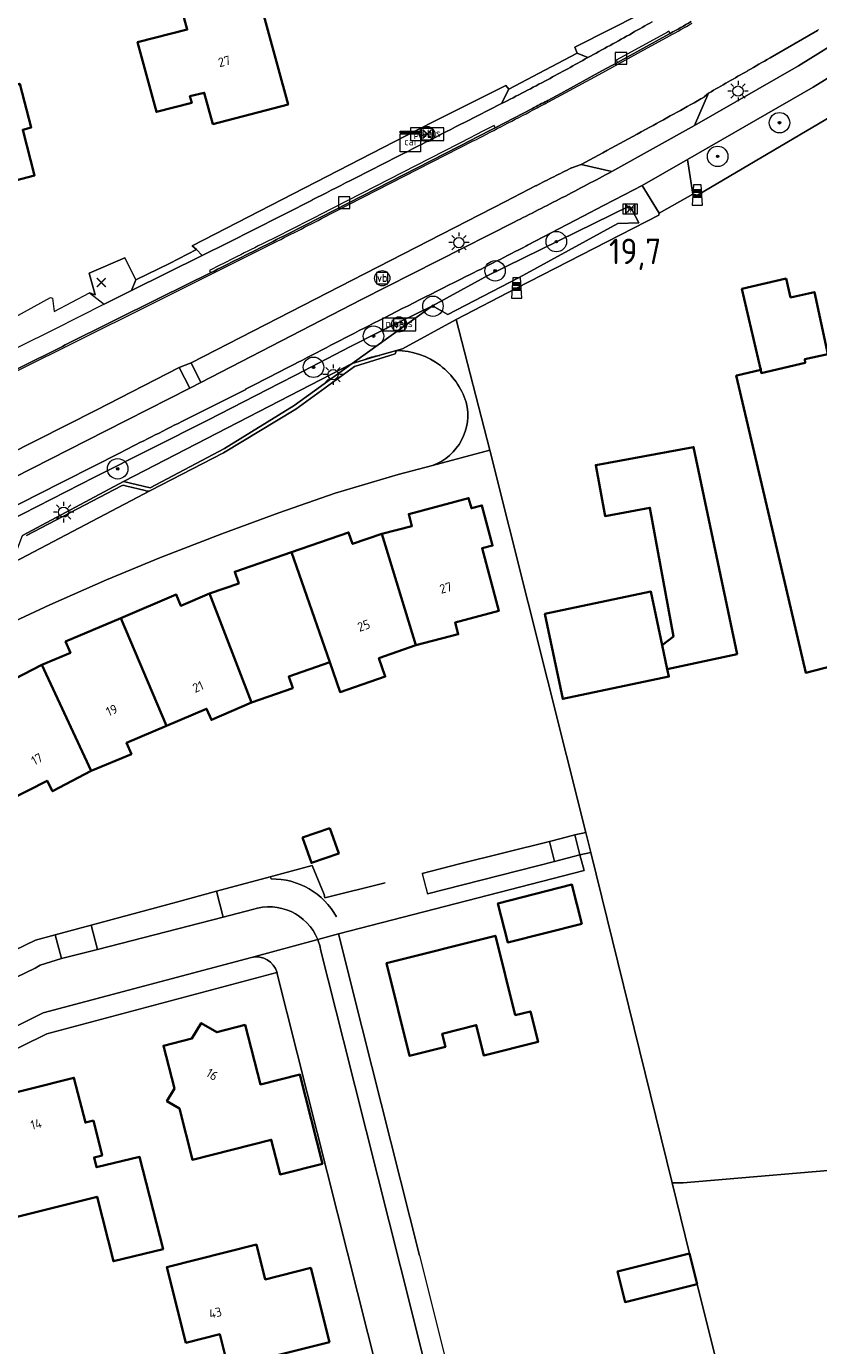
# Model space of a CAD drawing. Header units: metres. Extents: x 125158 to 132124, y 450612 to 454469.
# Tile 20 of 173: x 125488 to 125566, y 451215 to 451344. Entities that reach past the tile are written whole.
import ezdxf
from ezdxf.enums import TextEntityAlignment as Align

# ---------------------------------------------------------------- set-up
doc = ezdxf.new("R2010")
doc.units = ezdxf.units.M
doc.layers.get('0').update_dxf_attribs({"color": 8})
doc.layers.get('Defpoints').update_dxf_attribs({"color": 8})
for name, color, linetype, lineweight in [('B-XX-BV-GELEIDECONSTRUCTIE-GV', 8, 'Continuous', 18), ('B-XX-GR-BEPLANTING_CULTUUR_HEESTERS-GV', 8, 'Continuous', 18), ('B-XX-GR-BEPLANTING_CULTUUR_VASTE PLANTENVAK-GV', 8, 'Continuous', 18), ('B-XX-GR-BOOM-S', 8, 'Continuous', 25), ('B-XX-GR-HAAG-G', 8, 'GR-HAAG1', 13), ('B-XX-IE-MEUBILAIR_WEGMEUBILAIR-S', 8, 'Continuous', 25), ('B-XX-KL-ET_LS_OV_LICHTMAST-S', 8, 'Continuous', 25), ('B-XX-OG-BEBOUWING-GV', 8, 'Continuous', 35), ('B-XX-OG-BEBOUWING-T18', 8, 'Continuous', 18), ('B-XX-OG-BEBOUWING_SCHUUR-GV', 8, 'Continuous', 35), ('B-XX-OG-TERREIN_CULTUURSCHEIDING-GV', 8, 'Continuous', 18), ('B-XX-OG-WEG-GV', 8, 'Continuous', 18), ('B-XX-RI-GWA_KOLK-S', 8, 'Continuous', 25), ('B-XX-VH-GOOT-G', 8, 'Continuous', 18), ('B-XX-VH-VERHARDING_BETONSTRAATSTEEN-GV', 8, 'Continuous', 18), ('B-XX-VW-HECTOMETRERING-S', 8, 'Continuous', 25), ('B-XX-VW-VERKEERSTEKEN_BORD-S', 8, 'Continuous', 25), ('B-XX-VW-VERKEERSTEKEN_DRAAGCONSTRUCTIE-S', 8, 'Continuous', 25)]:
    doc.layers.add(name, color=color, linetype=linetype, lineweight=lineweight)
doc.layers.add('B-XX-KL-DATA_CAI-S', color=8, linetype='Continuous')
doc.layers.add('TOPOT30', color=1, linetype='Continuous')
doc.styles.add('ISO', font='iso', dxfattribs={"height": 5})
doc.styles.add('NLCS-ISO', font='NLCS-ISO.ttf')
doc.styles.add('NLCS-ISO-M-T18', font='NLCS-ISO.ttf', dxfattribs={"height": 1.8})
doc.linetypes.add('GR-HAAG1', pattern='A,6,[176,NLCS.SHX,S=0.125,R=0,X=0,Y=0],-2', length=8)

# ---------------------------------------------------------------- blocks, each defined once
blk = doc.blocks.new('SRI-KOLK-SO')
at = {"color": 0, "linetype": 'ByBlock', "lineweight": 18}
blk.add_lwpolyline([(-1.125, -1.125), (1.125, -1.125), (1.125, 1.125), (-1.125, 1.125)], close=True, dxfattribs=at)
blk = doc.blocks.new('SIE-WEG_VERKEERSBORD-SO')
at = {"color": 0, "linetype": 'ByBlock', "lineweight": 18}
blk.add_lwpolyline([(-1.125, -1.125), (1.125, -1.125), (1.125, 1.125), (-1.125, 1.125)], close=True, dxfattribs=at)
at = {"color": 0, "linetype": 'ByBlock', "lineweight": 18, "style": 'NLCS-ISO'}
blk.add_text('vb', height=1.5, dxfattribs=at).set_placement((0, 0), align=Align.MIDDLE_CENTER)
blk = doc.blocks.new('SIE-WEG_VERKEERSBORD_PLAATSNAAM-SO')
at = {"color": 0, "linetype": 'ByBlock', "lineweight": 18}
blk.add_lwpolyline([(-3.25, -1.25), (3.25, -1.25), (3.25, 1.25), (-3.25, 1.25)], close=True, dxfattribs=at)
at = {"color": 0, "linetype": 'ByBlock', "lineweight": 18, "style": 'NLCS-ISO'}
blk.add_text('plaats', height=1.5, dxfattribs=at).set_placement((0, 0.21), align=Align.MIDDLE_CENTER)
blk = doc.blocks.new('SAL-ONBEKEND SYMBOOL-SO')
at = {"color": 0, "linetype": 'ByBlock', "lineweight": -2, "const_width": 0.275, "flags": 128}
for points in [[(-0.875, 0.875), (0, 0)], [(-0.875, -0.875), (0, 0)], [(0, 0), (0.875, 0.875)], [(0, 0), (0.875, -0.875)]]:
    blk.add_lwpolyline(points, dxfattribs=at)
at = {"layer": 'Defpoints', "color": 0, "linetype": 'ByBlock', "lineweight": -2}
blk.add_point((0, 0), dxfattribs=at)
blk = doc.blocks.new('SIE-WEG_PAAL_HECTOMETERPAAL-SO')
at = {"color": 0, "linetype": 'ByBlock', "lineweight": 18}
blk.add_lwpolyline([(-1.44375, -0.94375), (1.44375, -0.94375), (1.44375, 0.94375), (-1.44375, 0.94375)], close=True, dxfattribs=at)
at = {"color": 0, "linetype": 'ByBlock', "lineweight": 18, "style": 'NLCS-ISO'}
blk.add_text('hm', height=1.5, dxfattribs=at).set_placement((0, 0), align=Align.MIDDLE_CENTER)
blk = doc.blocks.new('SIE-WEG_PAAL_GRENSPAAL-SO')
at = {"linetype": 'ByBlock', "lineweight": 18}
h = blk.add_hatch(color=0, dxfattribs=at)
h.dxf.hatch_style = 1
h.paths.add_polyline_path([(0.90625, -0.5), (0.875, 0), (-0.875, 0), (-0.90625, -0.5)])
h.paths.add_polyline_path([(-0.8125, 1), (-0.84375, 0.5), (0.84375, 0.5), (0.8125, 1)])
at = {"color": 0, "linetype": 'ByBlock', "lineweight": 18}
blk.add_lwpolyline([(-1, -2), (1, -2), (0.75, 2), (-0.75, 2)], close=True, dxfattribs=at)
for points in [[(0.875, 0), (-0.875, 0)], [(0.84375, 0.5), (-0.84375, 0.5)], [(0.8125, 1), (-0.8125, 1)], [(0.90625, -0.5), (-0.90625, -0.5)]]:
    blk.add_lwpolyline(points, dxfattribs=at)
blk = doc.blocks.new('SIE-WEG_PAAL_VERKEERSBORD-SO')
at = {"color": 0, "linetype": 'ByBlock', "lineweight": 18}
blk.add_circle((0, 0), 1.5, dxfattribs=at)
at = {"color": 0, "linetype": 'ByBlock', "lineweight": 18, "style": 'NLCS-ISO'}
blk.add_text('vb', height=1.5, dxfattribs=at).set_placement((0, 0.13), align=Align.MIDDLE_CENTER)
blk = doc.blocks.new('SKL-ET_OV_LICHTMAST-SO')
at = {"color": 0, "linetype": 'ByBlock', "lineweight": 18}
for points in [[(-1.25, 0), (-2, 0)], [(-1.41, 1.41), (-0.88, 0.88)], [(0, 2), (0, 1.25)], [(0.88, 0.88), (1.41, 1.41)], [(2, 0), (1.25, 0)], [(-1.41, -1.41), (-0.88, -0.88)], [(0, -1.25), (0, -2)], [(0.88, -0.88), (1.41, -1.41)]]:
    blk.add_lwpolyline(points, dxfattribs=at)
blk.add_circle((0, 0), 1, dxfattribs=at)
blk = doc.blocks.new('SKL-DATA_SIGNAAL_CAIKAST-SO')
at = {"color": 0, "linetype": 'ByBlock', "lineweight": 18}
for points in [[(-2, 2), (2, 2), (2, 1.68), (-2, 1.68)], [(-2, 1.52), (2, 1.52), (2, -2), (-2, -2)]]:
    blk.add_lwpolyline(points, close=True, dxfattribs=at)
at = {"color": 0, "linetype": 'ByBlock', "lineweight": 18, "style": 'NLCS-ISO'}
blk.add_text('cai', height=1.5, dxfattribs=at).set_placement((0, 0), align=Align.MIDDLE_CENTER)
blk = doc.blocks.new('SGR-BOOM_01-SO')
at = {"linetype": 'ByBlock', "lineweight": 18}
h = blk.add_hatch(color=0, dxfattribs=at)
h.dxf.hatch_style = 1
edge = h.paths.add_edge_path()
edge.add_arc((0, 0), 0.25, 0, 360)
at = {"color": 0, "linetype": 'ByBlock', "lineweight": 18}
for radius in [2, 0.25]:
    blk.add_circle((0, 0), radius, dxfattribs=at)
blk = doc.blocks.new('kilometerpaal')
at = {"color": 0}
for p, q in [((-0.44, 0.44), (0.44, -0.44)), ((-0.44, -0.44), (-0.44, 0.44)), ((0.44, 0.44), (-0.44, -0.44)), ((0.44, -0.44), (0.44, 0.44))]:
    blk.add_line(p, q, dxfattribs=at)
at = {"color": 0, "style": 'ISO'}
blk.add_attdef('KILOMETERPAAL', (0.59, 0.87), '', height=2.5, dxfattribs=at)

msp = doc.modelspace()

# ---------------------------------------------------------------- linework, layer by layer
at = {"layer": 'B-XX-BV-GELEIDECONSTRUCTIE-GV'}
msp.add_lwpolyline([(125550.86, 451343.64), (125551.01, 451343.72), (125550.88, 451343.94), (125550.74, 451343.86), (125547.92, 451342.31), (125545.72, 451341.11), (125545.84, 451340.89), (125548.04, 451342.09)], close=True, dxfattribs=at)
for points in [[(125532.88, 451334.26), (125531.79, 451333.7), (125531.55, 451333.58), (125516.71, 451325.97)], [(125516.82, 451325.75), (125531.67, 451333.35), (125531.9, 451333.47), (125533.88, 451334.5), (125533.77, 451334.72), (125532.88, 451334.26)], [(125505.92, 451320.54), (125506.03, 451320.31)]]:
    msp.add_lwpolyline(points, dxfattribs=at)
at = {"layer": 'B-XX-BV-GELEIDECONSTRUCTIE-GV', "extrusion": (0, 0, -1)}
for centre, radius, start, end in [((-125202.58, 451938.9), 688.74, 242.86473, 243.3614), ((-124469.05, 453397.7), 2321.57, 243.3218, 243.47264)]:
    msp.add_arc(centre, radius, start, end, dxfattribs=at)
at = {"layer": 'B-XX-BV-GELEIDECONSTRUCTIE-GV'}
for centre, radius, start, end in [((125180.08, 451983.28), 738.74, 296.6552, 297.11843), ((124172.69, 453989.44), 2983.63, 296.5441, 296.66147)]:
    msp.add_arc(centre, radius, start, end, dxfattribs=at)
at = {"layer": 'B-XX-GR-BEPLANTING_CULTUUR_HEESTERS-GV'}
for points in [[(125530.06, 451315.74), (125524.8, 451312.88)], [(125533.35, 451302.96), (125530.06, 451315.74)], [(125500.16, 451299), (125507.31, 451302.71), (125514.39, 451306.97), (125520.13, 451311.13), (125524.11, 451312.4), (125524.21, 451312.71), (125522.6, 451312.24), (125520.97, 451311.76), (125519.88, 451311.44), (125516.19, 451308.77), (125514.21, 451307.33), (125507.39, 451303.13), (125500.12, 451299.26), (125497.52, 451299.91), (125487.65, 451294.62)], [(125500.16, 451299), (125507.31, 451302.71), (125514.39, 451306.97), (125520.13, 451311.13), (125524.11, 451312.4), (125524.21, 451312.71), (125522.6, 451312.24), (125520.97, 451311.76), (125519.88, 451311.44), (125516.19, 451308.77), (125514.21, 451307.33), (125507.39, 451303.13), (125500.12, 451299.26), (125497.52, 451299.91), (125487.65, 451294.62)], [(125524.8, 451312.88), (125524.21, 451312.71)], [(125527.75, 451301.47), (125533.35, 451302.96)], [(125488.02, 451294.62), (125497.32, 451299.48)], [(125497.72, 451299.48), (125499.64, 451299.01)]]:
    msp.add_lwpolyline(points, dxfattribs=at)
at = {"layer": 'B-XX-GR-BEPLANTING_CULTUUR_HEESTERS-GV', "extrusion": (0, 0, -1)}
for centre, radius, start, end in [((-125524.08, 451305.35), 7.37, 91.0166, 127.0231), ((-125523.89, 451305.28), 7.54, 127.9028, 161.5712), ((-125525.98, 451306.38), 5.22, 165.7506, 250.1858), ((-125497.52, 451299.07), 0.453, 63.9687, 116.0313)]:
    msp.add_arc(centre, radius, start, end, dxfattribs=at)
at = {"layer": 'B-XX-GR-BEPLANTING_CULTUUR_HEESTERS-GV'}
msp.add_arc((125499.9, 451299.61), 0.661, 246.0306, 293.1013, dxfattribs=at)
at = {"layer": 'B-XX-GR-BEPLANTING_CULTUUR_VASTE PLANTENVAK-GV'}
for points in [[(125526.75, 451261.56), (125527.27, 451259.56), (125539.69, 451262.73), (125539.18, 451264.67), (125530.4, 451262.48)], [(125543.24, 451263.59), (125542.74, 451265.57), (125541.66, 451265.32), (125542.17, 451263.39)], [(125494.35, 451256.5), (125494.97, 451254.13), (125507.27, 451257.29), (125506.62, 451259.82), (125502.7, 451258.76)], [(125491.44, 451253.23), (125490.83, 451255.54), (125488.92, 451255.02), (125479.38, 451250.43), (125480.48, 451248.23), (125488.89, 451252.29), (125489.36, 451252.58)]]:
    msp.add_lwpolyline(points, close=True, dxfattribs=at)
for points in [[(125515.99, 451262.34), (125511.88, 451261.23)], [(125517.14, 451259.48), (125515.99, 451262.34)], [(125511.88, 451261.23), (125511.96, 451261.02)], [(125523.11, 451260.65), (125517.21, 451259.17)], [(125517.21, 451259.17), (125517.14, 451259.48)]]:
    msp.add_lwpolyline(points, dxfattribs=at)
at = {"layer": 'B-XX-GR-BEPLANTING_CULTUUR_VASTE PLANTENVAK-GV', "extrusion": (0, 0, -1)}
msp.add_arc((-125512.08, 451253.85), 7.17, 88.9813, 151.2108, dxfattribs=at)
at = {"layer": 'B-XX-GR-HAAG-G'}
for points in [[(125497.52, 451299.91), (125487.65, 451294.62)], [(125500.12, 451299.26), (125497.52, 451299.91)]]:
    msp.add_lwpolyline(points, dxfattribs=at)
at = {"layer": 'B-XX-OG-BEBOUWING-GV'}
for points in [[(125485.97, 451348.15), (125483.7, 451356.86), (125476.93, 451355.1), (125479.19, 451346.43), (125482.44, 451347.27), (125484.3, 451340.02), (125478.32, 451338.47), (125479.18, 451335.13), (125477.86, 451334.79), (125478.89, 451330.82), (125480.22, 451331.16), (125481.09, 451327.82), (125488.83, 451329.84), (125487.66, 451334.31), (125488.49, 451334.53), (125487.37, 451338.8), (125486.57, 451338.59), (125486.09, 451340.43), (125486.65, 451340.58), (125484.76, 451347.84)], [(125513.63, 451336.78), (125510.58, 451347.9), (125503.23, 451346.04), (125503.75, 451344.1), (125498.9, 451342.86), (125500.74, 451336.05), (125504.2, 451336.95), (125504.01, 451337.58), (125505.42, 451337.93), (125506.26, 451334.86)], [(125562.76, 451317.88), (125562.33, 451319.74), (125558.01, 451318.73), (125559.84, 451310.91), (125559.87, 451310.92), (125559.91, 451310.5), (125564.19, 451311.49), (125564.17, 451311.87), (125566.42, 451312.35), (125565.11, 451318.43)], [(125567.63, 451307.16), (125566.42, 451312.35), (125564.17, 451311.87), (125564.19, 451311.49), (125559.91, 451310.5), (125559.87, 451310.92), (125559.84, 451310.91), (125559.86, 451310.82), (125557.5, 451310.26), (125557.46, 451310.25), (125562.33, 451289.44), (125564.26, 451281.18), (125573.95, 451283.69), (125572.07, 451291.71), (125568.41, 451307.34)], [(125557.56, 451283), (125553.28, 451303.26), (125543.71, 451301.5), (125544.62, 451296.51), (125549.01, 451297.32), (125551.32, 451284.73), (125550.21, 451283.9), (125550.71, 451281.55)], [(125522.79, 451294.78), (125526.13, 451283.87), (125530.26, 451284.95), (125529.95, 451286.1), (125534.23, 451287.24), (125532.6, 451293.37), (125533.62, 451293.63), (125532.58, 451297.56), (125531.56, 451297.28), (125531.28, 451298.28), (125525.43, 451296.71), (125525.73, 451295.54)], [(125513.97, 451292.99), (125517.69, 451282.21), (125518.71, 451279.29), (125523.13, 451280.82), (125522.51, 451282.61), (125526.13, 451283.87), (125522.79, 451294.78), (125519.93, 451293.79), (125519.53, 451294.92)], [(125505.93, 451288.94), (125510.04, 451278.27), (125514.07, 451279.68), (125513.68, 451280.82), (125517.69, 451282.21), (125513.97, 451292.99), (125508.41, 451291.06), (125508.8, 451289.92)], [(125505.93, 451288.94), (125510.04, 451278.27), (125514.07, 451279.68), (125513.68, 451280.82), (125517.69, 451282.21), (125513.97, 451292.99), (125508.41, 451291.06), (125508.8, 451289.92)], [(125497.26, 451286.53), (125501.73, 451276), (125505.65, 451277.67), (125506.12, 451276.57), (125510.04, 451278.27), (125505.93, 451288.94), (125503.14, 451287.73), (125502.68, 451288.84)], [(125550.21, 451283.9), (125549.11, 451289.13), (125538.74, 451286.94), (125540.49, 451278.63), (125550.87, 451280.82), (125550.71, 451281.55)], [(125489.52, 451281.95), (125494.35, 451271.58), (125498.29, 451273.23), (125497.82, 451274.34), (125501.73, 451276), (125497.26, 451286.53), (125491.85, 451284.24), (125492.32, 451283.15)], [(125481.03, 451278.95), (125486.26, 451268.69), (125490.05, 451270.63), (125490.59, 451269.59), (125494.35, 451271.58), (125489.52, 451281.95), (125486.81, 451280.57), (125486.26, 451281.63)], [(125542.34, 451256.64), (125541.39, 451260.47), (125534.14, 451258.63), (125535.1, 451254.81)], [(125535.83, 451247.68), (125533.9, 451255.46), (125523.25, 451252.78), (125525.51, 451243.71), (125529.01, 451244.6), (125528.7, 451245.88), (125532.02, 451246.72), (125532.78, 451243.73), (125538.07, 451245.08), (125537.32, 451248.06)], [(125517, 451233.16), (125514.78, 451241.87), (125510.91, 451240.91), (125509.42, 451246.73), (125506.65, 451246.02), (125505.13, 451246.92), (125504.21, 451245.4), (125501.43, 451244.7), (125502.5, 451240.51), (125501.77, 451239.29), (125502.99, 451238.56), (125504.26, 451233.54), (125511.97, 451235.5), (125512.83, 451232.12)], [(125494.57, 451237.38), (125493.79, 451237.19), (125492.67, 451241.57), (125483.55, 451239.29), (125486.46, 451227.81), (125494.93, 451229.92), (125496.54, 451223.61), (125501.39, 451224.81), (125499.1, 451233.83), (125494.89, 451232.81), (125494.65, 451233.78), (125495.43, 451233.97)], [(125517.66, 451215.7), (125515.83, 451222.96), (125511.38, 451221.84), (125510.52, 451225.24), (125501.76, 451223.05), (125503.63, 451215.64), (125506.93, 451216.47), (125507.75, 451213.21)]]:
    msp.add_lwpolyline(points, close=True, dxfattribs=at)
at = {"layer": 'B-XX-OG-BEBOUWING_SCHUUR-GV'}
for points in [[(125517.69, 451265.99), (125515.03, 451265.06), (125515.9, 451262.58), (125518.57, 451263.51)], [(125552.88, 451224.38), (125545.85, 451222.63), (125546.59, 451219.63), (125553.62, 451221.38)]]:
    msp.add_lwpolyline(points, close=True, dxfattribs=at)
at = {"layer": 'B-XX-OG-TERREIN_CULTUURSCHEIDING-GV'}
for points in [[(125487.37, 451338.8), (125488.49, 451334.53), (125487.66, 451334.31), (125488.83, 451329.84), (125481.09, 451327.82), (125480.22, 451331.16), (125478.89, 451330.82), (125477.86, 451334.79), (125479.18, 451335.13), (125478.32, 451338.47), (125484.3, 451340.02), (125482.44, 451347.27), (125479.19, 451346.43), (125476.93, 451355.1), (125483.7, 451356.86), (125485.97, 451348.15), (125484.76, 451347.84), (125486.65, 451340.58), (125486.09, 451340.43), (125486.57, 451338.59)], [(125510.58, 451347.9), (125513.63, 451336.78), (125506.26, 451334.86), (125505.42, 451337.93), (125504.01, 451337.58), (125504.2, 451336.95), (125500.74, 451336.05), (125498.9, 451342.86), (125503.75, 451344.1), (125503.23, 451346.04)], [(125574.93, 451308.9), (125567.48, 451336.06), (125566.79, 451335.65), (125553.66, 451327.92), (125553.22, 451328.02), (125549.91, 451326.13), (125549.88, 451325.94), (125535.97, 451318.82), (125530.06, 451315.74), (125533.35, 451302.96), (125542.74, 451265.57), (125543.24, 451263.59), (125551.18, 451231.29), (125552.27, 451231.3), (125570.62, 451232.84), (125571.31, 451227.7), (125575.25, 451228.45), (125574.7, 451232.45), (125589.91, 451234.86), (125588.87, 451241.9)], [(125562.33, 451319.74), (125562.76, 451317.88), (125565.11, 451318.43), (125566.42, 451312.35), (125567.63, 451307.16), (125568.41, 451307.34), (125572.07, 451291.71), (125573.95, 451283.69), (125564.26, 451281.18), (125562.33, 451289.44), (125557.46, 451310.25), (125557.5, 451310.26), (125559.86, 451310.82), (125559.84, 451310.91), (125558.01, 451318.73)], [(125514.21, 451307.33), (125516.19, 451308.77), (125519.88, 451311.44), (125497.52, 451299.91), (125500.12, 451299.26), (125507.39, 451303.13)], [(125550.71, 451281.55), (125550.87, 451280.82), (125540.49, 451278.63), (125538.74, 451286.94), (125549.11, 451289.13), (125550.21, 451283.9), (125551.32, 451284.73), (125549.01, 451297.32), (125544.62, 451296.51), (125543.71, 451301.5), (125553.28, 451303.26), (125557.56, 451283)], [(125535.1, 451254.81), (125534.14, 451258.63), (125541.39, 451260.47), (125542.34, 451256.64)], [(125525.51, 451243.71), (125523.25, 451252.78), (125533.9, 451255.46), (125535.83, 451247.68), (125537.32, 451248.06), (125538.07, 451245.08), (125532.78, 451243.73), (125532.02, 451246.72), (125528.7, 451245.88), (125529.01, 451244.6)]]:
    msp.add_lwpolyline(points, close=True, dxfattribs=at)
for points in [[(125479.3, 451311.8), (125490.39, 451317.89), (125490.58, 451317.83), (125490.73, 451316.51), (125494.18, 451318.34), (125494.74, 451318.16), (125494.15, 451320.29), (125497.66, 451321.76), (125498.74, 451319.61), (125502.02, 451321.22), (125504.66, 451322.6), (125504.24, 451322.96), (125526.21, 451334.28), (125528.15, 451335.24), (125534.93, 451338.64), (125535.2, 451338.29), (125538.74, 451340.14), (125541.9, 451341.79), (125541.68, 451342.38), (125541.92, 451342.5), (125551.04, 451347.16)], [(125479.3, 451311.8), (125490.39, 451317.89), (125490.58, 451317.83), (125490.73, 451316.51), (125494.18, 451318.34), (125494.74, 451318.16), (125494.15, 451320.29), (125497.66, 451321.76), (125498.74, 451319.61), (125502.02, 451321.22), (125504.66, 451322.6), (125504.24, 451322.96), (125526.21, 451334.28), (125528.15, 451335.24), (125534.93, 451338.64), (125535.2, 451338.29), (125538.74, 451340.14), (125541.9, 451341.79), (125541.68, 451342.38), (125541.92, 451342.5), (125551.04, 451347.16)], [(125533.35, 451302.96), (125527.75, 451301.47)], [(125542.74, 451265.57), (125533.35, 451302.96)], [(125524.39, 451300.57), (125518.22, 451298.75)], [(125527.75, 451301.47), (125524.39, 451300.57)], [(125518.22, 451298.75), (125512.71, 451296.84)], [(125525.43, 451296.71), (125531.28, 451298.28)], [(125531.28, 451298.28), (125531.56, 451297.28)], [(125512.71, 451296.84), (125507.13, 451294.78)], [(125525.73, 451295.54), (125525.43, 451296.71)], [(125531.56, 451297.28), (125532.58, 451297.56)], [(125532.58, 451297.56), (125533.62, 451293.63)], [(125522.79, 451294.78), (125525.73, 451295.54)], [(125507.13, 451294.78), (125501.13, 451292.46)], [(125513.97, 451292.99), (125519.53, 451294.92)], [(125519.53, 451294.92), (125519.93, 451293.79)], [(125519.93, 451293.79), (125522.79, 451294.78)], [(125508.41, 451291.06), (125513.97, 451292.99)], [(125533.62, 451293.63), (125532.6, 451293.37)], [(125532.6, 451293.37), (125534.23, 451287.24)], [(125501.13, 451292.46), (125495.87, 451290.27)], [(125495.87, 451290.27), (125490.33, 451287.84)], [(125503.14, 451287.73), (125505.93, 451288.94)], [(125505.93, 451288.94), (125508.8, 451289.92)], [(125490.33, 451287.84), (125484.48, 451285.14)], [(125497.26, 451286.53), (125502.68, 451288.84)], [(125502.68, 451288.84), (125503.14, 451287.73)], [(125491.85, 451284.24), (125497.26, 451286.53)], [(125534.23, 451287.24), (125529.95, 451286.1)], [(125529.95, 451286.1), (125530.26, 451284.95)], [(125492.32, 451283.15), (125491.85, 451284.24)], [(125526.13, 451283.87), (125522.51, 451282.61)], [(125530.26, 451284.95), (125526.13, 451283.87)], [(125489.52, 451281.95), (125492.32, 451283.15)], [(125522.51, 451282.61), (125523.13, 451280.82)], [(125486.81, 451280.57), (125489.52, 451281.95)], [(125517.69, 451282.21), (125513.68, 451280.82)], [(125518.71, 451279.29), (125517.69, 451282.21)], [(125523.13, 451280.82), (125518.71, 451279.29)], [(125514.07, 451279.68), (125510.04, 451278.27)], [(125505.65, 451277.67), (125501.73, 451276)], [(125506.12, 451276.57), (125505.65, 451277.67)], [(125510.04, 451278.27), (125506.12, 451276.57)], [(125501.73, 451276), (125497.82, 451274.34)], [(125497.82, 451274.34), (125498.29, 451273.23)], [(125498.29, 451273.23), (125494.35, 451271.58)], [(125494.35, 451271.58), (125490.59, 451269.59)], [(125490.05, 451270.63), (125486.26, 451268.69)], [(125490.59, 451269.59), (125490.05, 451270.63)], [(125530.4, 451262.48), (125539.18, 451264.67)], [(125539.18, 451264.67), (125540.33, 451264.96)], [(125540.33, 451264.96), (125541.66, 451265.32)], [(125541.66, 451265.32), (125542.74, 451265.57)], [(125568.22, 451164.46), (125562.05, 451187.91), (125559.45, 451187.18), (125558.71, 451189.8), (125561.32, 451190.53), (125553.62, 451221.38), (125546.59, 451219.63), (125545.85, 451222.63), (125552.88, 451224.38), (125551.18, 451231.29), (125543.24, 451263.59), (125542.17, 451263.39), (125542.58, 451261.84), (125518.56, 451255.65), (125520.86, 451246.41), (125526.46, 451224.18), (125538.85, 451174.69), (125538.87, 451174.63)], [(125568.22, 451164.46), (125562.05, 451187.91), (125559.45, 451187.18), (125558.71, 451189.8), (125561.32, 451190.53), (125553.62, 451221.38), (125546.59, 451219.63), (125545.85, 451222.63), (125552.88, 451224.38), (125551.18, 451231.29), (125543.24, 451263.59), (125542.17, 451263.39), (125542.58, 451261.84), (125518.56, 451255.65), (125520.86, 451246.41), (125526.46, 451224.18), (125538.85, 451174.69), (125538.87, 451174.63)], [(125511.88, 451261.23), (125515.99, 451262.34)], [(125515.99, 451262.34), (125517.14, 451259.48)], [(125526.75, 451261.56), (125530.4, 451262.48)], [(125506.62, 451259.82), (125511.88, 451261.23)], [(125517.21, 451259.17), (125523.11, 451260.65)], [(125502.7, 451258.76), (125506.62, 451259.82)], [(125517.14, 451259.48), (125517.21, 451259.17)], [(125494.35, 451256.5), (125502.7, 451258.76)], [(125488.92, 451255.02), (125490.83, 451255.54)], [(125490.83, 451255.54), (125494.35, 451256.5)], [(125479.38, 451250.43), (125488.92, 451255.02)], [(125512.53, 451251.88), (125490.03, 451245.88)], [(125526.33, 451197.03), (125512.53, 451251.88)], [(125504.21, 451245.4), (125505.13, 451246.92)], [(125505.13, 451246.92), (125506.65, 451246.02), (125509.42, 451246.73)], [(125509.42, 451246.73), (125510.91, 451240.91)], [(125490.03, 451245.88), (125475.37, 451238.67)], [(125502.5, 451240.51), (125501.43, 451244.7), (125504.21, 451245.4)], [(125483.55, 451239.29), (125492.67, 451241.57), (125493.79, 451237.19), (125494.57, 451237.38), (125495.43, 451233.97)], [(125514.78, 451241.87), (125517, 451233.16), (125512.83, 451232.12), (125511.97, 451235.5), (125504.26, 451233.54), (125502.99, 451238.56)], [(125510.91, 451240.91), (125514.78, 451241.87)], [(125501.77, 451239.29), (125502.5, 451240.51)], [(125496.54, 451223.61), (125494.93, 451229.92), (125486.46, 451227.81), (125483.55, 451239.29)], [(125502.99, 451238.56), (125501.77, 451239.29)], [(125495.43, 451233.97), (125494.65, 451233.78)], [(125494.65, 451233.78), (125494.89, 451232.81), (125499.1, 451233.83), (125501.39, 451224.81)], [(125570.62, 451232.84), (125552.27, 451231.3), (125551.18, 451231.29), (125552.88, 451224.38), (125553.62, 451221.38), (125561.32, 451190.53), (125562.05, 451187.91), (125568.22, 451164.46)], [(125501.39, 451224.81), (125496.54, 451223.61)], [(125501.76, 451223.05), (125510.52, 451225.24)], [(125510.52, 451225.24), (125511.38, 451221.84)], [(125515.83, 451222.96), (125517.66, 451215.7), (125507.75, 451213.21), (125506.93, 451216.47), (125503.63, 451215.64), (125501.76, 451223.05)], [(125511.38, 451221.84), (125515.83, 451222.96)]]:
    msp.add_lwpolyline(points, dxfattribs=at)
at = {"layer": 'B-XX-OG-WEG-GV'}
for points in [[(125625.03, 451386.66), (125620.21, 451382.3), (125611.49, 451374.82), (125602.41, 451367.44), (125601.72, 451366.86), (125596.08, 451362.46), (125589.43, 451357.6), (125580.48, 451351.45), (125572.14, 451345.9), (125563.54, 451340.56), (125553.36, 451334.73), (125545.28, 451330.23)], [(125546.48, 451327.93), (125548.26, 451328.86), (125552.68, 451331.41), (125564.99, 451338.47), (125573.59, 451343.77), (125583.44, 451350.39), (125592.86, 451356.98), (125597.6, 451360.41), (125603.32, 451364.88), (125613.12, 451372.83), (125621.94, 451380.44), (125626.75, 451384.74)], [(125554.75, 451337.9), (125553.36, 451334.73), (125563.54, 451340.56), (125572.14, 451345.9), (125580.48, 451351.45), (125589.43, 451357.6), (125586.82, 451358.49), (125578.35, 451352.49), (125570.09, 451346.95)], [(125551.21, 451345.99), (125551.36, 451346.79), (125550.95, 451348.13), (125550.82, 451348.11), (125551.04, 451347.16), (125541.92, 451342.5), (125541.68, 451342.38), (125541.9, 451341.79), (125542.93, 451341.37)], [(125551.01, 451343.72), (125550.86, 451343.64), (125548.04, 451342.09), (125545.84, 451340.89), (125544.32, 451340.06), (125540.29, 451337.86), (125539.02, 451337.18)], [(125539.02, 451337.18), (125540.29, 451337.86), (125544.32, 451340.06), (125545.84, 451340.89), (125548.04, 451342.09), (125550.86, 451343.64), (125551.01, 451343.72)], [(125565.51, 451344.1), (125565.4, 451344.03), (125560.76, 451341.34)], [(125560.76, 451341.34), (125565.4, 451344.03), (125565.51, 451344.1)], [(125542.93, 451341.37), (125541.9, 451341.79), (125538.74, 451340.14), (125535.2, 451338.29)], [(125534.49, 451336.87), (125535.2, 451338.29), (125534.93, 451338.64), (125528.15, 451335.24), (125526.21, 451334.28), (125504.24, 451322.96), (125504.66, 451322.6), (125505.2, 451321.99), (125507.73, 451323.24)], [(125535.2, 451338.29), (125534.49, 451336.87)], [(125553.36, 451334.73), (125554.75, 451337.9), (125554.33, 451337.51)], [(125554.33, 451337.51), (125554.75, 451337.9)], [(125530.93, 451335.05), (125534.49, 451336.87)], [(125534.49, 451336.87), (125530.93, 451335.05)], [(125538.95, 451337.14), (125539.02, 451337)], [(125539.02, 451337), (125538.95, 451337.14)], [(125516.82, 451325.75), (125531.67, 451333.35), (125531.9, 451333.47), (125533.88, 451334.5), (125537.52, 451336.39)], [(125537.52, 451336.39), (125533.88, 451334.5), (125531.9, 451333.47), (125531.67, 451333.35), (125516.82, 451325.75)], [(125542.28, 451330.92), (125545.28, 451330.23), (125553.36, 451334.73)], [(125545.28, 451330.23), (125542.28, 451330.92), (125541.36, 451330.57)], [(125541.36, 451330.57), (125542.28, 451330.92)], [(125522.6, 451312.24), (125524.21, 451312.71), (125524.8, 451312.88), (125530.06, 451315.74), (125535.97, 451318.82), (125549.88, 451325.94), (125549.91, 451326.13), (125548.26, 451328.86), (125546.48, 451327.93), (125544.46, 451326.88), (125542.5, 451325.85), (125537.05, 451323.02), (125536.94, 451322.96)], [(125458.87, 451288.59), (125461.63, 451290.04), (125479.22, 451299.04), (125480.3, 451299.55), (125494.86, 451306.86), (125502.96, 451311.04), (125504.15, 451311.49), (125519.89, 451319.59), (125534.88, 451327.28), (125536.38, 451328.06), (125537.88, 451328.84)], [(125458.87, 451288.59), (125461.63, 451290.04), (125479.22, 451299.04), (125480.3, 451299.55), (125494.86, 451306.86), (125502.96, 451311.04), (125504.15, 451311.49), (125519.89, 451319.59), (125534.88, 451327.28), (125536.38, 451328.06), (125537.88, 451328.84)], [(125537.88, 451328.84), (125536.38, 451328.06), (125534.88, 451327.28), (125519.89, 451319.59), (125504.15, 451311.49), (125505.1, 451309.59), (125520.79, 451317.69), (125535.74, 451325.27)], [(125536.94, 451322.96), (125537.05, 451323.02), (125542.5, 451325.85), (125544.46, 451326.88), (125546.48, 451327.93)], [(125535.74, 451325.27), (125520.79, 451317.69), (125505.1, 451309.59), (125504.01, 451309.04), (125495.8, 451304.85), (125481.34, 451297.52), (125480.28, 451296.98), (125462.66, 451288), (125459.86, 451286.59)], [(125535.74, 451325.27), (125520.79, 451317.69), (125505.1, 451309.59), (125504.01, 451309.04), (125495.8, 451304.85), (125481.34, 451297.52), (125480.28, 451296.98), (125462.66, 451288), (125459.86, 451286.59)], [(125507.73, 451323.24), (125505.2, 451321.99), (125498.29, 451318.58), (125495.63, 451317.25), (125490.74, 451314.76), (125480.36, 451309.64), (125477.74, 451308.34), (125473.72, 451306.34), (125460.77, 451299.92), (125450.71, 451294.92), (125450.6, 451295.12), (125448.81, 451294.34), (125425.09, 451282.45), (125419.38, 451279.69), (125417.67, 451278.82), (125417.46, 451279.3), (125397.62, 451268.97), (125399.55, 451267.64), (125416.69, 451276.11), (125416.86, 451275.84), (125416.99, 451275.62)], [(125507.73, 451323.24), (125505.2, 451321.99), (125498.29, 451318.58), (125495.63, 451317.25), (125490.74, 451314.76), (125480.36, 451309.64), (125477.74, 451308.34), (125473.72, 451306.34), (125460.77, 451299.92), (125450.71, 451294.92), (125450.6, 451295.12), (125448.81, 451294.34), (125425.09, 451282.45), (125419.38, 451279.69), (125417.67, 451278.82), (125417.46, 451279.3), (125397.62, 451268.97), (125399.55, 451267.64), (125416.69, 451276.11), (125416.86, 451275.84), (125416.99, 451275.62)], [(125474.55, 451304.67), (125477.28, 451306.03), (125478.57, 451306.67), (125491.55, 451313.11), (125491.83, 451313.25), (125501.08, 451317.85), (125506.03, 451320.31)], [(125506.03, 451320.31), (125501.08, 451317.85), (125491.83, 451313.25), (125491.55, 451313.11), (125478.57, 451306.67)], [(125484.83, 451295.3), (125494.68, 451300.31), (125505.76, 451305.91), (125512.8, 451309.5), (125514.35, 451310.31), (125519.74, 451313.09), (125522.44, 451314.48), (125523.07, 451314.79), (125527.76, 451317.08), (125519.88, 451311.44), (125520.97, 451311.76)], [(125487.65, 451294.62), (125497.52, 451299.91), (125519.88, 451311.44), (125527.76, 451317.08), (125523.07, 451314.79), (125522.44, 451314.48), (125519.74, 451313.09), (125514.35, 451310.31), (125512.8, 451309.5), (125505.76, 451305.91), (125494.68, 451300.31), (125484.83, 451295.3)], [(125524.11, 451312.4), (125520.13, 451311.13)], [(125520.97, 451311.76), (125522.6, 451312.24)], [(125524.21, 451312.71), (125524.11, 451312.4)], [(125439.57, 451266.38), (125448.55, 451272.64), (125451.43, 451272.3), (125454.2, 451274.18), (125455.07, 451276.92), (125464.33, 451282.46), (125467.18, 451281.99), (125470.27, 451283.85), (125471.1, 451286.4), (125474.3, 451287.99), (125480.71, 451291.18), (125483.53, 451290.55), (125486.74, 451292.21), (125487.65, 451294.62), (125497.52, 451299.91), (125500.12, 451299.26), (125507.39, 451303.13), (125514.21, 451307.33), (125516.19, 451308.77), (125519.88, 451311.44), (125520.97, 451311.76)], [(125520.13, 451311.13), (125514.39, 451306.97)], [(125514.39, 451306.97), (125507.31, 451302.71)], [(125497.26, 451302.74), (125489.02, 451298.55), (125481.53, 451294.75), (125476.16, 451292.01), (125464.01, 451285.83)], [(125464.01, 451285.83), (125476.16, 451292.01), (125481.53, 451294.75), (125489.02, 451298.55), (125497.26, 451302.74)], [(125507.31, 451302.71), (125500.16, 451299)], [(125507.31, 451302.71), (125500.16, 451299)], [(125518.22, 451298.75), (125524.39, 451300.57)], [(125524.39, 451300.57), (125527.75, 451301.47)], [(125497.32, 451299.48), (125488.02, 451294.62)], [(125499.64, 451299.01), (125497.72, 451299.48)], [(125500.16, 451299), (125486.84, 451292)], [(125486.84, 451292), (125500.16, 451299)], [(125512.71, 451296.84), (125518.22, 451298.75)], [(125507.13, 451294.78), (125512.71, 451296.84)], [(125501.13, 451292.46), (125507.13, 451294.78)], [(125495.87, 451290.27), (125501.13, 451292.46)], [(125490.33, 451287.84), (125495.87, 451290.27)], [(125484.48, 451285.14), (125490.33, 451287.84)], [(125542.17, 451263.39), (125539.69, 451262.73)], [(125542.58, 451261.84), (125542.17, 451263.39)], [(125518.56, 451255.65), (125542.58, 451261.84)], [(125518.56, 451255.65), (125542.58, 451261.84)], [(125539.69, 451262.73), (125527.27, 451259.56)], [(125511.88, 451261.23), (125506.62, 451259.82)], [(125511.96, 451261.02), (125511.88, 451261.23)], [(125506.62, 451259.82), (125507.27, 451257.29)], [(125510.14, 451258.03), (125507.27, 451257.29), (125494.97, 451254.13), (125491.44, 451253.23), (125489.36, 451252.58), (125488.89, 451252.29), (125480.48, 451248.23), (125477.03, 451246.56), (125469.09, 451242.73), (125465.63, 451241.04), (125462.25, 451239.41), (125450.45, 451233.72), (125447.04, 451232.08), (125439.19, 451228.3), (125431.55, 451224.65), (125431.18, 451224.46), (125423.54, 451220.78), (125408.1, 451212.88)], [(125507.27, 451257.29), (125510.14, 451258.03)], [(125518.56, 451255.65), (125516.52, 451255.09)], [(125516.52, 451255.09), (125518.56, 451255.65)], [(125520.86, 451246.41), (125518.56, 451255.65)], [(125409.62, 451208.89), (125439.96, 451223.46), (125440.02, 451223.49), (125446.71, 451226.64), (125455.69, 451231.14), (125474.54, 451240.36), (125489.65, 451247.91), (125510.05, 451253.33), (125516.52, 451255.09)], [(125516.52, 451255.09), (125510.05, 451253.33)], [(125519.03, 451245.22), (125516.8, 451254.13)], [(125516.8, 451254.13), (125519.03, 451245.22)], [(125510.05, 451253.33), (125489.65, 451247.91)], [(125490.03, 451245.88), (125512.53, 451251.88)], [(125512.53, 451251.88), (125526.33, 451197.03)], [(125489.65, 451247.91), (125474.54, 451240.36)], [(125526.46, 451224.18), (125520.86, 451246.41)], [(125475.37, 451238.67), (125490.03, 451245.88)], [(125524.63, 451223.08), (125519.03, 451245.22)], [(125519.03, 451245.22), (125524.63, 451223.08)], [(125537.05, 451173.53), (125524.63, 451223.08)], [(125524.63, 451223.08), (125537.05, 451173.53)]]:
    msp.add_lwpolyline(points, dxfattribs=at)
for points in [[(125552.68, 451331.41), (125553.22, 451328.02), (125553.66, 451327.92), (125566.79, 451335.65), (125567.48, 451336.06), (125568.59, 451336.71), (125571.78, 451338.59), (125575.13, 451340.92), (125583.09, 451346.12), (125584.64, 451347.13), (125591.85, 451352.27), (125592.11, 451350.88), (125592.91, 451347.68), (125593.32, 451346.68), (125591.89, 451352.37), (125593.38, 451353.81), (125593.84, 451355.42), (125592.86, 451356.98), (125583.44, 451350.39), (125573.59, 451343.77), (125564.99, 451338.47)], [(125552.68, 451331.41), (125548.26, 451328.86), (125549.91, 451326.13), (125553.22, 451328.02)], [(125547.92, 451325.21), (125547.23, 451326.5), (125546.98, 451326.82), (125533.21, 451320.09), (125527.76, 451317.08), (125529.24, 451316.22), (125534.41, 451318.92), (125536.22, 451319.85), (125545.87, 451325.12)], [(125547.92, 451325.21), (125545.87, 451325.12), (125536.22, 451319.85), (125534.41, 451318.92), (125529.24, 451316.22), (125527.76, 451317.08), (125533.21, 451320.09), (125546.98, 451326.82), (125547.23, 451326.5)], [(125505.2, 451321.99), (125504.66, 451322.6), (125502.02, 451321.22), (125498.74, 451319.61), (125498.29, 451318.58)], [(125494.18, 451318.34), (125495.63, 451317.25), (125498.29, 451318.58), (125498.74, 451319.61), (125497.66, 451321.76), (125494.15, 451320.29), (125494.74, 451318.16)], [(125504.01, 451309.04), (125502.96, 451311.04), (125494.86, 451306.86), (125480.3, 451299.55), (125481.34, 451297.52), (125495.8, 451304.85)], [(125504.01, 451309.04), (125505.1, 451309.59), (125504.15, 451311.49), (125502.96, 451311.04)]]:
    msp.add_lwpolyline(points, close=True, dxfattribs=at)
for centre, radius, start, end in [((125338.57, 451717.04), 427.66, 299.2102, 299.5135), ((125465.56, 451498.19), 176.52, 298.9492, 299.7132), ((125349.83, 451696.84), 404.54, 298.8635, 299.2142), ((125343.59, 451707.8), 417.15, 298.5475, 298.8876), ((125457.24, 451492.4), 173.65, 298.8301, 299.5714), ((125392.16, 451631.26), 335.38, 299.7512, 300.1801), ((125454.59, 451496.87), 178.84, 297.3513, 298.1637), ((125451.06, 451503.41), 186.27, 298.1692, 298.8605), ((125058.14, 452214.89), 1007.84, 299.52118, 299.7723), ((125454.18, 451497.36), 179.47, 296.5845, 297.3942), ((125476.43, 451453.74), 132.3, 297.4994, 298.1993), ((125540.79, 451333.77), 3.84, 117.438, 118.707), ((125299.34, 451789.88), 519.29, 299.0729, 299.409), ((125309.1, 451771.61), 498.57, 298.7626, 299.1127), ((123304.77, 455683.64), 4885.28, 297.01073, 297.10911), ((125292.71, 451801.23), 532.43, 298.3641, 298.7755), ((125289.16, 451807.42), 539.56, 297.978, 298.3839), ((123520.74, 455260.52), 4410.23, 296.89852, 297.00749), ((125673.84, 451060.81), 300.54, 116.1556, 116.5255), ((125367.98, 451658.96), 373.5, 297.9207, 298.3401), ((125673.29, 451062.5), 298.78, 116.577, 116.9492), ((125365.8, 451663.54), 378.57, 297.4736, 297.8873), ((125362.56, 451670.26), 386.02, 297.0475, 297.4398), ((126496.2, 449390.41), 2170.92, 116.84154, 117.08583), ((125376.31, 451643.7), 356.11, 296.5948, 297.02), ((125180.08, 451983.28), 738.74, 296.6552, 297.11843), ((124172.69, 453989.44), 2983.63, 296.5441, 296.66147), ((125352.61, 451677.57), 399.66, 296.511, 297.4657), ((125950.07, 450480.23), 938.47, 116.52208, 117.13983), ((126015.12, 450353.61), 1080.82, 117.14629, 117.58956), ((125523.9, 451304.78), 7.57, 99.8958, 112.7382), ((125524.08, 451305.35), 7.37, 52.9769, 88.9834), ((125291.09, 451738.91), 482.27, 296.9246, 297.6038), ((125523.89, 451305.28), 7.54, 18.4288, 52.0972), ((124920.05, 452468.95), 1301.2, 296.62762, 296.93526), ((125525.98, 451306.38), 5.22, 289.8142, 14.2494), ((126093.82, 450128.72), 1316.9, 116.64518, 116.93649), ((126093.82, 450128.72), 1316.9, 116.64518, 116.93649), ((125497.52, 451299.07), 0.453, 63.9687, 116.0313), ((125512.08, 451253.85), 7.17, 28.7892, 91.0187), ((125511.78, 451253.19), 5.1, 21.8141, 108.7223), ((125511.74, 451253.18), 5.15, 10.6098, 21.7686), ((125510.54, 451251.31), 2.08, 15.8892, 103.638)]:
    msp.add_arc(centre, radius, start, end, dxfattribs=at)
at = {"layer": 'B-XX-OG-WEG-GV', "extrusion": (0, 0, -1)}
for centre, radius, start, end in [((-125338.57, 451717.04), 427.66, 240.4865, 240.7898), ((-125465.56, 451498.19), 176.52, 240.2868, 241.0508), ((-125349.83, 451696.84), 404.54, 240.7858, 241.1365), ((-125343.59, 451707.8), 417.15, 241.1124, 241.4525), ((-125457.24, 451492.4), 173.65, 240.4286, 241.1699), ((-125392.16, 451631.26), 335.38, 239.8199, 240.2488), ((-125454.59, 451496.87), 178.84, 241.8363, 242.6487), ((-125451.06, 451503.41), 186.27, 241.1395, 241.8308), ((-125058.14, 452214.89), 1007.84, 240.2277, 240.47882), ((-125454.18, 451497.36), 179.47, 242.6058, 243.4155), ((-125476.43, 451453.74), 132.3, 241.8007, 242.5006), ((-125540.79, 451333.77), 3.84, 61.293, 62.562), ((-125299.34, 451789.88), 519.29, 240.591, 240.9271), ((-125309.1, 451771.61), 498.57, 240.8873, 241.2374), ((-123304.77, 455683.64), 4885.28, 242.89089, 242.98927), ((-125292.71, 451801.23), 532.43, 241.2245, 241.6359), ((-125289.16, 451807.42), 539.56, 241.6161, 242.022), ((-123520.74, 455260.52), 4410.23, 242.99251, 243.10148), ((-125673.84, 451060.81), 300.54, 63.4745, 63.8444), ((-125367.98, 451658.96), 373.5, 241.6599, 242.0793), ((-125673.29, 451062.5), 298.78, 63.0508, 63.423), ((-125365.8, 451663.54), 378.57, 242.1127, 242.5264), ((-125362.56, 451670.26), 386.02, 242.5602, 242.9525), ((-126496.2, 449390.41), 2170.92, 62.91417, 63.15846), ((-125376.31, 451643.7), 356.11, 242.98, 243.4052), ((-125180.08, 451983.28), 738.74, 242.88157, 243.3448), ((-124172.69, 453989.44), 2983.63, 243.33853, 243.4559), ((-125352.61, 451677.57), 399.66, 242.5343, 243.489), ((-125950.07, 450480.23), 938.47, 62.86017, 63.47792), ((-126015.12, 450353.61), 1080.82, 62.41044, 62.85371), ((-125523.9, 451304.78), 7.57, 67.2618, 80.1042), ((-125291.09, 451738.91), 482.27, 242.3962, 243.0754), ((-124920.05, 452468.95), 1301.2, 243.06474, 243.37238), ((-126093.82, 450128.72), 1316.9, 63.06351, 63.35482), ((-126093.82, 450128.72), 1316.9, 63.06351, 63.35482), ((-125499.9, 451299.61), 0.661, 246.8987, 293.9694), ((-125511.78, 451253.19), 5.1, 71.2777, 158.1859), ((-125511.74, 451253.18), 5.15, 158.2314, 169.3902), ((-125510.54, 451251.31), 2.08, 76.362, 164.1108)]:
    msp.add_arc(centre, radius, start, end, dxfattribs=at)
at = {"layer": 'B-XX-VH-GOOT-G'}
for points in [[(125548.12, 451341.95), (125550.93, 451343.5)], [(125544.4, 451339.92), (125548.12, 451341.95)], [(125540.37, 451337.72), (125544.4, 451339.92)], [(125539.1, 451337.04), (125540.37, 451337.72)], [(125516.9, 451325.61), (125531.74, 451333.21)], [(125531.74, 451333.21), (125531.97, 451333.33)], [(125425.65, 451280.18), (125449.6, 451292.13), (125461.71, 451298.12), (125477.35, 451305.88), (125491.9, 451313.1), (125501.15, 451317.71)], [(125425.65, 451280.18), (125449.6, 451292.13), (125461.71, 451298.12), (125477.35, 451305.88), (125491.9, 451313.1), (125501.15, 451317.71)]]:
    msp.add_lwpolyline(points, dxfattribs=at)
for centre, radius, start, end in [((125469.21, 451491.75), 169.29, 298.8673, 299.7222), ((125462.53, 451480.08), 162.25, 297.558, 298.1596), ((124606.98, 453125.7), 2016.98, 297.29715, 297.47692), ((125191.04, 451961.55), 714.56, 296.65152, 297.13054), ((124296.88, 453741.59), 2706.57, 296.41981, 296.66628)]:
    msp.add_arc(centre, radius, start, end, dxfattribs=at)
at = {"layer": 'B-XX-VH-VERHARDING_BETONSTRAATSTEEN-GV'}
for points in [[(125542.17, 451263.39), (125541.66, 451265.32), (125540.33, 451264.96), (125539.18, 451264.67), (125539.69, 451262.73)], [(125494.97, 451254.13), (125494.35, 451256.5), (125490.83, 451255.54), (125491.44, 451253.23)]]:
    msp.add_lwpolyline(points, close=True, dxfattribs=at)

# ---------------------------------------------------------------- block references
at = {"layer": 'B-XX-GR-BOOM-S', "xscale": 0.5, "yscale": 0.5, "zscale": 0.5}
for p in [(125561.69, 451334.99), (125555.64, 451331.7), (125539.86, 451323.36), (125533.87, 451320.5), (125527.79, 451317.04), (125521.97, 451314.12), (125516.11, 451311.07), (125496.95, 451301.14)]:
    msp.add_blockref('SGR-BOOM_01-SO', p, dxfattribs=at)
at = {"layer": 'B-XX-IE-MEUBILAIR_WEGMEUBILAIR-S', "xscale": 0.5, "yscale": 0.5, "zscale": 0.5}
for p in [(125553.66, 451327.92), (125535.97, 451318.82)]:
    msp.add_blockref('SIE-WEG_PAAL_GRENSPAAL-SO', p, dxfattribs=at)
at = {"layer": 'B-XX-KL-DATA_CAI-S', "xscale": 0.5, "yscale": 0.5, "zscale": 0.5}
msp.add_blockref('SKL-DATA_SIGNAAL_CAIKAST-SO', (125525.57, 451333.16), dxfattribs=at)
at = {"layer": 'B-XX-KL-ET_LS_OV_LICHTMAST-S', "xscale": 0.5, "yscale": 0.5, "zscale": 0.5}
for p in [(125557.63, 451338.09), (125530.33, 451323.26), (125518.02, 451310.35), (125491.66, 451296.9)]:
    msp.add_blockref('SKL-ET_OV_LICHTMAST-SO', p, dxfattribs=at)
at = {"layer": 'B-XX-RI-GWA_KOLK-S', "xscale": 0.5, "yscale": 0.5, "zscale": 0.5}
for p in [(125546.19, 451341.29), (125519.11, 451327.17)]:
    msp.add_blockref('SRI-KOLK-SO', p, dxfattribs=at)
at = {"layer": 'B-XX-VW-HECTOMETRERING-S', "xscale": 0.5, "yscale": 0.5, "zscale": 0.5}
msp.add_blockref('SIE-WEG_PAAL_HECTOMETERPAAL-SO', (125547.09, 451326.55), dxfattribs=at)
at = {"layer": 'B-XX-VW-VERKEERSTEKEN_BORD-S', "xscale": 0.5, "yscale": 0.5, "zscale": 0.5}
for name, p in [('SIE-WEG_VERKEERSBORD_PLAATSNAAM-SO', (125527.23, 451333.88)), ('SIE-WEG_VERKEERSBORD-SO', (125527.23, 451333.88)), ('SAL-ONBEKEND SYMBOOL-SO', (125527.23, 451333.88)), ('SAL-ONBEKEND SYMBOOL-SO', (125495.35, 451319.35)), ('SIE-WEG_VERKEERSBORD-SO', (125522.83, 451319.78)), ('SIE-WEG_VERKEERSBORD_PLAATSNAAM-SO', (125524.48, 451315.26)), ('SIE-WEG_VERKEERSBORD-SO', (125524.48, 451315.26))]:
    msp.add_blockref(name, p, dxfattribs=at)
at = {"layer": 'B-XX-VW-VERKEERSTEKEN_DRAAGCONSTRUCTIE-S', "xscale": 0.5, "yscale": 0.5, "zscale": 0.5}
for p in [(125527.23, 451333.88), (125522.83, 451319.78), (125524.48, 451315.26)]:
    msp.add_blockref('SIE-WEG_PAAL_VERKEERSBORD-SO', p, dxfattribs=at)
at = {"layer": 'TOPOT30'}
ref = msp.add_blockref('kilometerpaal', (125547.09, 451326.55), dxfattribs=at)
ref.add_attrib('KILOMETERPAAL', '19,7', (125545.01, 451321.16), dxfattribs={"color": 0, "height": 2.5, "style": 'ISO'})

# ---------------------------------------------------------------- texts
at = {"layer": 'B-XX-OG-BEBOUWING-T18', "style": 'NLCS-ISO-M-T18'}
for s, rotation, p in [('27', 14.1, (125507.38, 451341)), ('27', 14.9, (125529.04, 451289.49)), ('25', 19.1, (125521.02, 451285.8)), ('21', 23.4, (125504.81, 451279.82)), ('19', 23.1, (125496.37, 451277.52)), ('17', 27.8, (125489.05, 451272.74)), ('16', 329, (125506.19, 451241.89)), ('14', 14, (125488.97, 451237.03)), ('43', 14.2, (125506.5, 451218.57))]:
    msp.add_text(s, height=0.9, rotation=rotation, dxfattribs=at).set_placement(p, align=Align.MIDDLE_CENTER)

doc.saveas('drawing.dxf')
